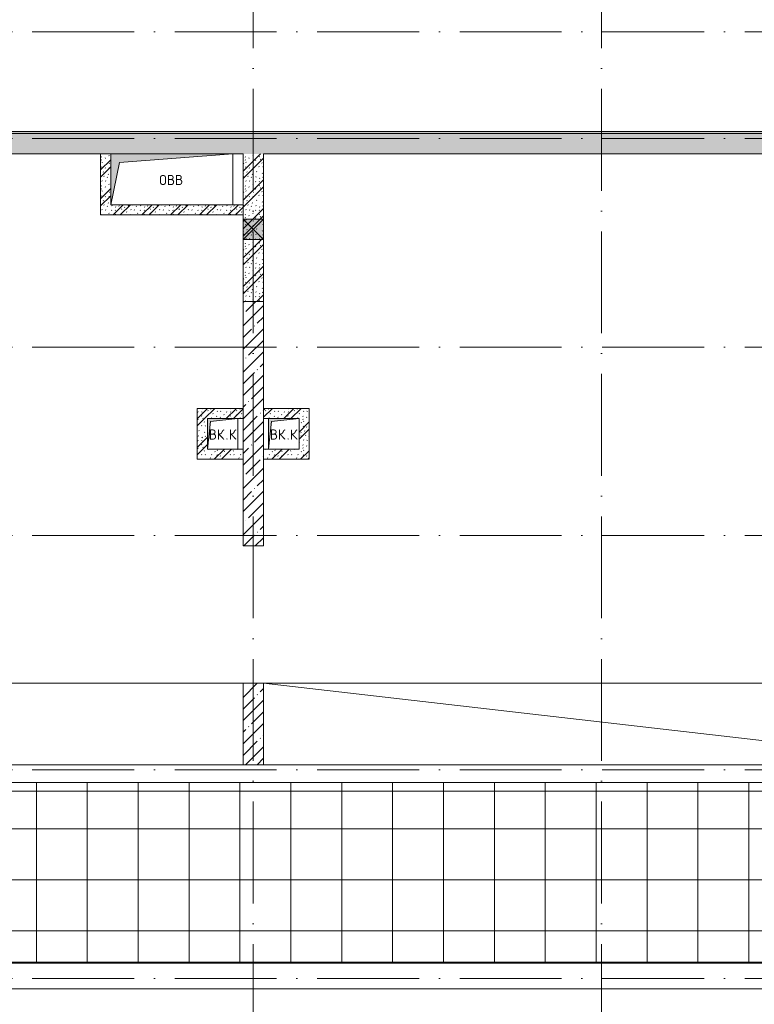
# Model space of a CAD drawing. Header units: millimetres. Extents: x 85617 to 161165, y 53267 to 102987.
# Tile 3 of 47: x 94836 to 102054, y 78278 to 87949. Entities that reach past the tile are written whole.
import ezdxf

# ---------------------------------------------------------------- set-up
doc = ezdxf.new("R2010")
doc.units = ezdxf.units.MM
doc.linetypes.add('4_ Штрихпунктир_ 10 х 2 мм', pattern=[1400, 1000, -200, 0, -200])
for name, color, linetype, lineweight in [('A-____-NOTE-TEXT', 5, 'Continuous', 5), ('A-DETL-GENF-OTLN', 7, 'Continuous', 9), ('A-FLOR-____-OTLN', 7, 'Continuous', 9), ('A-GLAZ-____-MCUT', 7, 'Continuous', 9), ('A-GLAZ-____-OTLN', 7, 'Continuous', 9), ('A-ROOF-____-OTLN', 7, 'Continuous', 9), ('A-ROOF-____-PATT', 7, 'Continuous', 9), ('A-WALL-____-MCUT', 7, 'Continuous', 9), ('A-WALL-____-OTLN', 7, 'Continuous', 9), ('A-WALL-____-PATT', 7, 'Continuous', 9), ('I-WALL-____-MCUT', 7, 'Continuous', 9), ('M-EQPM-____-OTLN', 7, 'Continuous', 9), ('S-COLS-____-MCUT', 7, 'Continuous', 9), ('S-COLS-____-OTLN', 7, 'Continuous', 9), ('S-GRID-____-OTLN', 7, 'Continuous', 9)]:
    doc.layers.add(name, color=color, linetype=linetype, lineweight=lineweight)
doc.styles.add('GOST Common', font='GOST_Common.ttf', dxfattribs={"height": 100})
pattern_1 = [(45, (0, 0), (-114.04925, 114.04925), []), (45, (114.05, 0), (-114.04925, 114.04925), [201.613, -40.323, 3.353, -36.97])]
pattern_2 = [(135, (150.28, 188.64), (-282.8427, 3e-14), [5, -395]), (135, (174.9, 237.36), (-282.8427, 3e-14), [5, -395]), (135, (211.96, 236.53), (-282.8427, 3e-14), [5, -395]), (135, (114.96, 223.96), (-282.8427, 3e-14), [5, -395]), (135, (77.54, 223.96), (-282.8427, 3e-14), [5, -395]), (135, (57.44, 184.52), (-282.8427, 3e-14), [5, -395]), (135, (66.21, 142.9), (-282.8427, 3e-14), [5, -395]), (135, (107.33, 161), (-282.8427, 3e-14), [5, -395]), (135, (99.08, 130.94), (-282.8427, 3e-14), [5, -395]), (135, (22.6, 136.46), (-282.8427, 3e-14), [5, -395]), (135, (21.16, 168.08), (-282.8427, 3e-14), [5, -395]), (135, (46.13, 96.12), (-282.8427, 3e-14), [5, -395]), (135, (3.54, 74.6), (-282.8427, 3e-14), [5, -395]), (135, (40.3, 47.56), (-282.8427, 3e-14), [5, -395]), (135, (39.77, 18.47), (-282.8427, 3e-14), [5, -395]), (135, (76.94, 37.28), (-282.8427, 3e-14), [5, -395]), (135, (114.18, 62.4), (-282.8427, 3e-14), [5, -395]), (135, (139.87, 90.2), (-282.8427, 3e-14), [5, -395]), (135, (141.44, 15.82), (-282.8427, 3e-14), [5, -395]), (135, (188.69, 26.73), (-282.8427, 3e-14), [5, -395]), (135, (176.14, 51.36), (-282.8427, 3e-14), [5, -395]), (135, (177.03, 0), (-282.8427, 3e-14), [5, -395]), (135, (276.61, 8.22), (-282.8427, 3e-14), [5, -395]), (135, (271.19, 31.72), (-282.8427, 3e-14), [5, -395]), (135, (268.29, 119.65), (-282.8427, 3e-14), [5, -395]), (135, (237.92, 101.95), (-282.8427, 3e-14), [5, -395]), (135, (237.92, 158.27), (-282.8427, 3e-14), [5, -395]), (135, (260.4, 204.35), (-282.8427, 3e-14), [5, -395]), (135, (275.54, 235.4), (-282.8427, 3e-14), [5, -395]), (135, (117.62, 268.96), (-282.8427, 3e-14), [5, -395]), (135, (203.62, 273.83), (-282.8427, 3e-14), [5, -395]), (135, (47.24, 279.3), (-282.8427, 3e-14), [5, -395]), (135, (23.2, 266.16), (-282.8427, 3e-14), [5, -395]), (135, (42.78, 232.52), (-282.8427, 3e-14), [5, -395]), (135, (177.76, 90.57), (-282.8427, 3e-14), [5, -395]), (135, (181.12, 121.8), (-282.8427, 3e-14), [5, -395]), (135, (206.73, 172.06), (-282.8427, 3e-14), [5, -395]), (135, (143.14, 136.62), (-282.8427, 3e-14), [5, -395]), (135, (211.51, 131.86), (-282.8427, 3e-14), [5, -395]), (135, (81.47, 95.1), (-282.8427, 3e-14), [5, -395]), (135, (235.13, 60.46), (-282.8427, 3e-14), [5, -395]), (135, (242.24, 4.89), (-282.8427, 3e-14), [5, -395]), (45, (0, 106.07), (-282.8427, 0), []), (45, (106.07, 0), (-282.8427, 0), []), (45, (176.78, 0), (-282.8427, 0), []), (45, (0, 176.78), (-282.8427, 0), [])]
pattern_3 = [(0, (0, 0), (0, 500), []), (90, (0, 0), (-500, 3e-14), [])]

# ---------------------------------------------------------------- blocks, each defined once
blk = doc.blocks.new('АР_Канал вертикальный прямоугольный - ВК_К-6743302-ВКК_25_К3_З_ЭОМ_воронка парапетная_')
at = {"layer": 'A-DETL-GENF-OTLN', "lineweight": 5, "true_color": 0xf4f4f4}
blk.add_hatch(color=7, dxfattribs=at).paths.add_polyline_path([(-150, -150), (-120, 120), (150, 150), (-150, 150)])
at = {"layer": 'A-DETL-GENF-OTLN', "color": 254, "lineweight": 13, "true_color": 0xcccccc}
for p, q in [((150, 150), (-150, 150)), ((-150, 150), (-150, -150)), ((150, 150), (-150, 150)), ((-150, 150), (-150, -150)), ((-150, -150), (-120, 120)), ((-150, -150), (-120, 120)), ((-120, 120), (150, 150)), ((-120, 120), (150, 150)), ((150, -150), (150, 150)), ((-150, -150), (150, -150))]:
    blk.add_line(p, q, dxfattribs=at)
at = {"layer": 'M-EQPM-____-OTLN', "color": 254, "lineweight": 5, "true_color": 0xcccccc}
for p, q in [((-150, -150), (-150, 150)), ((-150, 150), (150, 150)), ((150, 150), (150, -150)), ((150, -150), (-150, -150))]:
    blk.add_line(p, q, dxfattribs=at)
blk = doc.blocks.new('АР_Канал вертикальный прямоугольный - ОВВ-7378003-ВКК_25_К3_З_ЭОМ_воронка парапетная_')
at = {"layer": 'A-DETL-GENF-OTLN', "lineweight": 5, "true_color": 0xf4f4f4}
blk.add_hatch(color=7, dxfattribs=at).paths.add_polyline_path([(-600, -250), (-515, 165), (600, 250), (-600, 250)])
at = {"layer": 'A-DETL-GENF-OTLN', "color": 254, "lineweight": 13, "true_color": 0xcccccc}
for p, q in [((600, 250), (-600, 250)), ((-600, 250), (-600, -250)), ((600, 250), (-600, 250)), ((-600, 250), (-600, -250)), ((-515, 165), (600, 250)), ((-515, 165), (600, 250)), ((600, -250), (600, 250)), ((-600, -250), (-515, 165)), ((-600, -250), (-515, 165)), ((-600, -250), (600, -250))]:
    blk.add_line(p, q, dxfattribs=at)
at = {"layer": 'M-EQPM-____-OTLN', "color": 254, "lineweight": 5, "true_color": 0xcccccc}
for p, q in [((-600, -250), (-600, 250)), ((-600, 250), (600, 250)), ((600, 250), (600, -250)), ((600, -250), (-600, -250))]:
    blk.add_line(p, q, dxfattribs=at)
blk = doc.blocks.new('АР_Отверстие прямоугольное - ОВВ-4527169-ВКК_25_К3_З_ЭОМ_воронка парапетная_')
at = {"layer": 'A-DETL-GENF-OTLN', "lineweight": 5, "true_color": 0xf9f9f9}
blk.add_hatch(color=7, dxfattribs=at).paths.add_polyline_path([(225, 100), (25, 100), (25, -100), (225, -100)])
at = {"layer": 'A-DETL-GENF-OTLN', "color": 254, "lineweight": 5, "true_color": 0xcccccc}
for p, q in [((225, 100), (25, -100)), ((25, 100), (225, -100))]:
    blk.add_line(p, q, dxfattribs=at)
at = {"layer": 'A-DETL-GENF-OTLN', "color": 254, "lineweight": 13, "true_color": 0xcccccc}
for p, q in [((225, 100), (25, 100)), ((25, 100), (25, -100)), ((225, -100), (225, 100)), ((25, -100), (225, -100))]:
    blk.add_line(p, q, dxfattribs=at)
at = {"layer": 'A-GLAZ-____-MCUT', "color": 254, "lineweight": 5, "true_color": 0xcccccc}
for p, q in [((25, 100), (25, -100)), ((225, 100), (225, -100))]:
    blk.add_line(p, q, dxfattribs=at)
blk = doc.blocks.new('240311_Наметкина 10_РД_АР_К3_R21_rvt-1-ВКК_25_К3_З_ЭОМ_воронка парапетная_')
at = {"layer": 'A-ROOF-____-PATT', "lineweight": 5, "true_color": 0xe4e4e4}
h = blk.add_hatch(dxfattribs=at)
h.set_pattern_fill('FP_6', color=254, style=0, pattern_type=2)
h.set_pattern_definition(pattern_3)
h.paths.add_polyline_path([(106810, 80600), (106970, 80600), (106970, 82625), (86800, 82625), (86800, 82540), (87000, 82540), (87000, 80850), (106810, 80850)])
h.paths.add_polyline_path([(104617, 80860), (87020, 80860), (87020, 82540), (106815, 82540), (106815, 80860), (106024.8, 80860)])
h = blk.add_hatch(dxfattribs=at)
h.set_pattern_fill('FP_6', color=254, style=0, pattern_type=2)
h.set_pattern_definition(pattern_3)
h.paths.add_polyline_path([(87020, 80860), (106815, 80860), (106815, 82540), (87020, 82540)])
at = {"layer": 'A-WALL-____-PATT', "lineweight": 5, "true_color": 0xcccccc}
h = blk.add_hatch(dxfattribs=at)
h.set_pattern_fill('FP_4', color=254, style=0, pattern_type=2)
h.set_pattern_definition(pattern_2)
h.paths.add_polyline_path([(100600, 88800), (100650, 88800), (100650, 89000), (90040, 89000), (90040, 88800), (100393.8, 88800)])
h = blk.add_hatch(dxfattribs=at)
h.set_pattern_fill('FP_4', color=254, style=0, pattern_type=2)
h.set_pattern_definition(pattern_2)
h.paths.add_polyline_path([(92200, 88200), (92200, 88800), (92100, 88800), (92100, 88200)])
h = blk.add_hatch(dxfattribs=at)
h.set_pattern_fill('FP_4', color=254, style=0, pattern_type=2)
h.set_pattern_definition(pattern_2)
h.paths.add_polyline_path([(93500, 87350), (93700, 87350), (93700, 88800), (93500, 88800), (93500, 87960)])
h = blk.add_hatch(dxfattribs=at)
h.set_pattern_fill('FP_4', color=254, style=0, pattern_type=2)
h.set_pattern_definition(pattern_2)
h.paths.add_polyline_path([(93355, 88200), (93500, 88200), (93500, 88300), (92200, 88300), (92200, 88200), (92285, 88200)])
h = blk.add_hatch(dxfattribs=at)
h.set_pattern_fill('FP_4', color=254, style=0, pattern_type=2)
h.set_pattern_definition(pattern_2)
h.paths.add_polyline_path([(93450, 86200), (93500, 86200), (93500, 86300), (93050, 86300), (93050, 86200), (93355, 86200)])
h = blk.add_hatch(dxfattribs=at)
h.set_pattern_fill('FP_4', color=254, style=0, pattern_type=2)
h.set_pattern_definition(pattern_2)
h.paths.add_polyline_path([(94050, 86200), (94150, 86200), (94150, 86300), (93700, 86300), (93700, 86200), (93780, 86200)])
h = blk.add_hatch(dxfattribs=at)
h.set_pattern_fill('FP_4', color=254, style=0, pattern_type=2)
h.set_pattern_definition(pattern_2)
h.paths.add_polyline_path([(93150, 85900), (93150, 86200), (93050, 86200), (93050, 85900)])
h = blk.add_hatch(dxfattribs=at)
h.set_pattern_fill('FP_4', color=254, style=0, pattern_type=2)
h.set_pattern_definition(pattern_2)
h.paths.add_polyline_path([(94150, 85900), (94150, 86200), (94050, 86200), (94050, 85900)])
h = blk.add_hatch(dxfattribs=at)
h.set_pattern_fill('FP_4', color=254, style=0, pattern_type=2)
h.set_pattern_definition(pattern_2)
h.paths.add_polyline_path([(93050, 85800), (93500, 85800), (93500, 85900), (93050, 85900)])
h = blk.add_hatch(dxfattribs=at)
h.set_pattern_fill('FP_4', color=254, style=0, pattern_type=2)
h.set_pattern_definition(pattern_2)
h.paths.add_polyline_path([(94150, 85800), (94150, 85900), (93700, 85900), (93700, 85800), (94050, 85800)])
at = {"layer": 'S-COLS-____-OTLN', "lineweight": 5, "true_color": 0xcccccc}
h = blk.add_hatch(dxfattribs=at)
h.set_pattern_fill('FP_1', color=254, style=0, pattern_type=2)
h.set_pattern_definition(pattern_1)
h.paths.add_polyline_path([(93700, 84950), (93700, 87350), (93500, 87350), (93500, 84950)])
h = blk.add_hatch(dxfattribs=at)
h.set_pattern_fill('FP_1', color=254, style=0, pattern_type=2)
h.set_pattern_definition(pattern_1)
h.paths.add_polyline_path([(93700, 82800), (93700, 83600), (93500, 83600), (93500, 82800)])
at = {"layer": 'A-FLOR-____-OTLN', "color": 254, "lineweight": 13, "true_color": 0xcccccc}
for p, q in [((87000, 83600), (93500, 83600)), ((100650, 82800), (93700, 83600)), ((93700, 83600), (100650, 83600))]:
    blk.add_line(p, q, dxfattribs=at)
at = {"layer": 'A-FLOR-____-OTLN', "color": 254, "lineweight": 5, "true_color": 0xcccccc}
for p, q in [((93500, 82800), (87000, 82800)), ((100650, 82800), (93700, 82800))]:
    blk.add_line(p, q, dxfattribs=at)
at = {"layer": 'A-ROOF-____-OTLN', "color": 254, "lineweight": 5, "true_color": 0xcccccc}
for p, q in [((106970, 82625), (86800, 82625)), ((106815, 82540), (87020, 82540)), ((87020, 80860), (106815, 80860))]:
    blk.add_line(p, q, dxfattribs=at)
at = {"layer": 'A-WALL-____-MCUT', "color": 254, "lineweight": 5, "true_color": 0xcccccc}
blk.add_line((93500, 88200), (93500, 88300), dxfattribs=at)
at = {"layer": 'A-WALL-____-OTLN', "color": 254, "lineweight": 5, "true_color": 0xcccccc}
for p, q in [((86800, 80850), (106810, 80850)), ((106810, 80600), (86800, 80600))]:
    blk.add_line(p, q, dxfattribs=at)
at = {"layer": 'I-WALL-____-MCUT', "color": 254, "lineweight": 5, "true_color": 0xcccccc}
for p, q in [((98700, 89000), (90240, 89000)), ((90040, 88800), (92200, 88800)), ((92200, 88800), (92100, 88800)), ((92100, 88800), (92100, 88200)), ((93400, 88800), (93500, 88800)), ((93500, 88800), (93500, 88300)), ((93700, 88160), (93700, 88800)), ((93700, 88800), (98700, 88800)), ((93500, 88300), (93400, 88300)), ((92100, 88200), (92200, 88200)), ((92200, 88200), (93500, 88200)), ((93500, 88200), (93500, 88160)), ((93500, 88160), (93500, 87960)), ((93700, 87960), (93700, 88160)), ((93500, 87960), (93500, 87350)), ((93700, 87350), (93700, 87960)), ((93500, 87350), (93700, 87350)), ((93500, 86300), (93050, 86300)), ((93050, 86300), (93050, 86200)), ((93500, 86200), (93500, 86300)), ((94150, 86300), (93700, 86300)), ((93700, 86300), (93700, 86200)), ((94150, 86200), (94150, 86300)), ((93050, 86200), (93050, 85900)), ((93450, 86200), (93500, 86200)), ((93700, 86200), (93750, 86200)), ((94150, 85900), (94150, 86200)), ((93050, 85900), (93050, 85800)), ((93500, 85900), (93450, 85900)), ((93500, 85800), (93500, 85900)), ((93750, 85900), (93700, 85900)), ((93700, 85900), (93700, 85800)), ((94150, 85800), (94150, 85900)), ((93050, 85800), (93500, 85800)), ((93700, 85800), (94150, 85800))]:
    blk.add_line(p, q, dxfattribs=at)
at = {"layer": 'S-COLS-____-MCUT', "color": 254, "lineweight": 5, "true_color": 0xcccccc}
for p, q in [((93500, 87350), (93500, 84950)), ((93700, 87350), (93500, 87350)), ((93700, 84950), (93700, 87350)), ((93500, 84950), (93700, 84950)), ((93500, 83600), (93500, 82800)), ((93700, 83600), (93500, 83600)), ((93700, 82800), (93700, 83600)), ((93500, 82800), (93700, 82800))]:
    blk.add_line(p, q, dxfattribs=at)
at = {"layer": 'S-GRID-____-OTLN', "color": 254, "linetype": '4_ Штрихпунктир_ 10 х 2 мм', "lineweight": 5, "true_color": 0xdadada}
for p, q in [((93600, 56236.1), (93600, 104355.7)), ((97020, 56236.1), (97020, 104355.7)), ((156833.7, 90000), (82885.6, 90000)), ((156833.7, 88950), (82885.6, 88950)), ((156833.7, 86900), (82885.6, 86900)), ((156833.7, 85050), (82885.6, 85050)), ((156833.7, 82750), (82885.6, 82750)), ((156833.7, 80700), (82885.6, 80700))]:
    blk.add_line(p, q, dxfattribs=at)
at = {"layer": 'A-GLAZ-____-OTLN', "color": 254, "lineweight": 5, "true_color": 0xcccccc, "rotation": 270.0000000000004}
blk.add_blockref('АР_Отверстие прямоугольное - ОВВ-4527169-ВКК_25_К3_З_ЭОМ_воронка парапетная_', (93600, 88185), dxfattribs=at)
at = {"layer": 'M-EQPM-____-OTLN', "color": 254, "lineweight": 5, "true_color": 0xcccccc}
for name, p in [('АР_Канал вертикальный прямоугольный - ОВВ-7378003-ВКК_25_К3_З_ЭОМ_воронка парапетная_', (92800, 88550)), ('АР_Канал вертикальный прямоугольный - ВК_К-6743302-ВКК_25_К3_З_ЭОМ_воронка парапетная_', (93300, 86050)), ('АР_Канал вертикальный прямоугольный - ВК_К-6743302-ВКК_25_К3_З_ЭОМ_воронка парапетная_', (93900, 86050))]:
    blk.add_blockref(name, p, dxfattribs=at)
at = {"layer": 'A-____-NOTE-TEXT', "color": 254, "lineweight": 5, "true_color": 0xcccccc, "char_height": 100, "attachment_point": 1, "style": 'GOST Common'}
for s, insert, width in [('ОВВ', (92675.9, 88593.6), 304.641), ('ВК', (93162.4, 86093.6), 200.422), ('\\fGOST Common|b0|i0|c204|p34|;К', (93360.8, 86093.6), 96.202), ('ВК', (93762.4, 86093.6), 200.422), ('\\fGOST Common|b0|i0|c204|p34|;К', (93960.8, 86093.6), 96.202), ('\\fGOST Common|b0|i0|c204|p34|;.', (93327.8, 86093.6), 40.084), ('\\fGOST Common|b0|i0|c204|p34|;.', (93927.8, 86093.6), 40.084)]:
    blk.add_mtext(s, dxfattribs=dict(at, insert=insert, width=width))
blk = doc.blocks.new('Наметкина 10_РД_АР_К3_Отделка_R21_rvt-1-ВКК_25_К3_З_ЭОМ_воронка парапетная_')
at = {"layer": 'A-WALL-____-PATT', "lineweight": 5, "true_color": 0xaaaaaa}
h = blk.add_hatch(dxfattribs=at)
h.set_pattern_fill('FP_7', color=253, style=0, pattern_type=2)
h.set_pattern_definition([(0, (0, 0), (203.2, 50.8), [3.353, -149.047, 3.353, -149.047, -812.8]), (0, (0, 0), (203.2, 50.8), [-304.8, 3.353, -301.447, 3.353, -149.047, -355.6]), (0, (0, 0), (203.2, 50.8), [-762, 3.353, -98.247, 3.353, -250.647]), (120, (76.2, 25.4), (-145.59409, 150.576362), [3.353, -149.047, 3.353, -149.047, -812.8]), (120, (76.2, 25.4), (-145.59409, 150.576362), [-304.8, 3.353, -301.447, 3.353, -149.047, -355.6]), (120, (76.2, 25.4), (-145.59409, 150.576362), [-762, 3.353, -98.247, 3.353, -250.647]), (240, (101.6, 127), (-57.60591, -201.376362), [3.353, -149.047, 3.353, -149.047, -812.8]), (240, (101.6, 127), (-57.60591, -201.376362), [-304.8, 3.353, -301.447, 3.353, -149.047, -355.6]), (240, (101.6, 127), (-57.60591, -201.376362), [-762, 3.353, -98.247, 3.353, -250.647])])
h.paths.add_polyline_path([(100650, 89000), (100650, 89020), (90240, 89020), (90240, 89000), (100393.8, 89000)])
at = {"layer": 'A-WALL-____-MCUT', "color": 253, "lineweight": 5, "true_color": 0xaaaaaa}
for p, q in [((90240, 89000), (98700, 89000)), ((100650, 89020), (90260, 89020))]:
    blk.add_line(p, q, dxfattribs=at)
at = {"layer": 'S-GRID-____-OTLN', "color": 254, "linetype": '4_ Штрихпунктир_ 10 х 2 мм', "lineweight": 5, "true_color": 0xcccccc}
for p, q in [((93600, 56236.1), (93600, 104355.7)), ((97020, 56236.1), (97020, 104355.7)), ((156833.7, 90000), (83961.5, 90000)), ((156833.7, 88950), (83961.5, 88950)), ((156833.7, 86900), (83961.5, 86900)), ((156833.7, 85050), (83961.5, 85050)), ((156833.7, 82750), (83961.5, 82750)), ((156833.7, 80700), (83961.5, 80700))]:
    blk.add_line(p, q, dxfattribs=at)

msp = doc.modelspace()

# ---------------------------------------------------------------- block references
at = {"lineweight": 5}
for name in ['240311_Наметкина 10_РД_АР_К3_R21_rvt-1-ВКК_25_К3_З_ЭОМ_воронка парапетная_', 'Наметкина 10_РД_АР_К3_Отделка_R21_rvt-1-ВКК_25_К3_З_ЭОМ_воронка парапетная_']:
    msp.add_blockref(name, (3531, -2169), dxfattribs=at)

doc.saveas('drawing.dxf')
